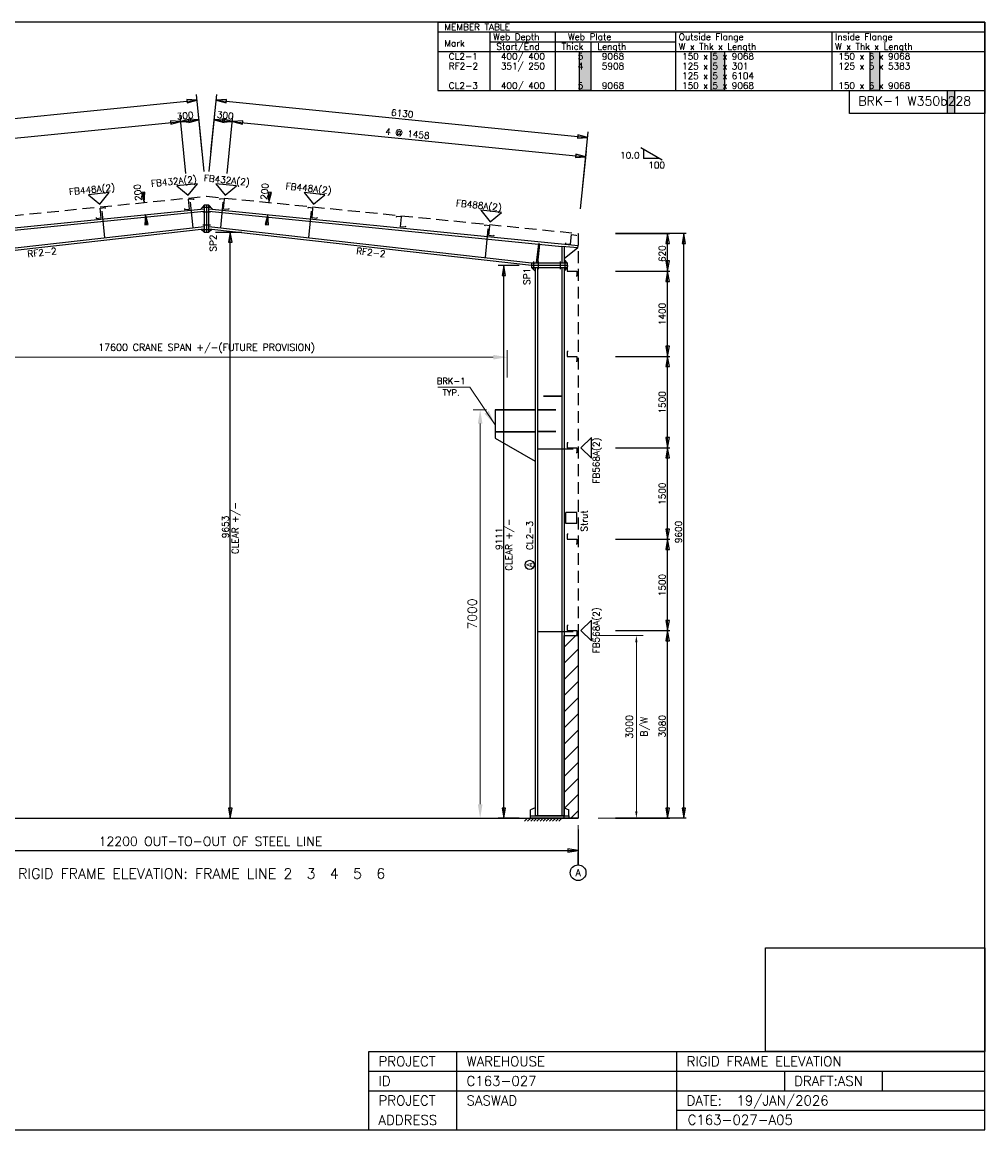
# Model space of a CAD drawing. Extents: x 0 to 25715, y 0 to 18184.
# Tile 2 of 2: x 9910 to 25715, y 0 to 18184. Entities that reach past the tile are written whole.
import ezdxf
from ezdxf.enums import TextEntityAlignment as Align

# ---------------------------------------------------------------- set-up
doc = ezdxf.new("R2010")
doc.units = 0
doc.header["$MEASUREMENT"] = 0
doc.linetypes.add('CONTIN', pattern=[0])
doc.linetypes.add('DASHED', pattern=[291.58, 194.39, -97.19])
doc.layers.get('0').update_dxf_attribs({"linetype": 'CONTIN'})
doc.layers.get('Defpoints').update_dxf_attribs({"linetype": 'CONTINUOUS'})
for name, color, linetype in [('1', 7, 'CONTIN'), ('10', 10, 'CONTIN'), ('11', 7, 'CONTIN'), ('12', 6, 'CONTIN'), ('13', 1, 'CONTIN'), ('14', 7, 'CONTIN'), ('15', 7, 'CONTIN'), ('2', 6, 'CONTIN'), ('22', 7, 'CONTIN'), ('26', 7, 'CONTIN'), ('3', 7, 'CONTIN'), ('5', 5, 'DASHED')]:
    doc.layers.add(name, color=color, linetype=linetype)
doc.styles.add('SIMPLEX', font='SIMPLEX')
doc.dimstyles.new('FOR D', dxfattribs={"dimscale": 114, "dimtxt": 2, "dimasz": 2, "dimexe": 1, "dimexo": 1, "dimgap": 1, "dimtad": 1, "dimdec": 0, "dimzin": 0, "dimdsep": 46, "dimtxsty": 'SIMPLEX', "dimcen": 1, "dimclrd": 6, "dimclre": 6, "dimclrt": 7, "dimadec": 0, "dimazin": 0, "dimtfac": 1, "dimtdec": 0, "dimtofl": 0, "dimtmove": 0, "dimatfit": 3, "dimfxl": 1, "dimtolj": 1, "dimtzin": 0, "dimlwd": 0, "dimlwe": 0, "dimarcsym": 1})
doc.dimstyles.new('FOR PLAN', dxfattribs={"dimscale": 115, "dimtxt": 2, "dimasz": 2, "dimexe": 1.5, "dimexo": 0.75, "dimgap": 0.9, "dimtad": 1, "dimdec": 0, "dimzin": 0, "dimdsep": 46, "dimtxsty": 'SIMPLEX', "dimcen": 0.09, "dimclrd": 6, "dimclre": 6, "dimclrt": 7, "dimadec": 0, "dimazin": 0, "dimtfac": 1, "dimtdec": 0, "dimtmove": 0, "dimatfit": 3, "dimfxl": 1, "dimtolj": 1, "dimtzin": 0, "dimlwd": 0, "dimlwe": 0, "dimarcsym": 0})
picture_1 = doc.add_image_def('image1.png', size_in_pixel=(129, 61))

# ---------------------------------------------------------------- blocks, each defined once
blk = doc.blocks.new('RF2TBL')
for p, q in [((-8980.791, 0), (-8980.791, -1122.5989)), ((-8980.791, 0), (0, 0)), ((0, 0), (0, -1122.5989)), ((-8980.791, -160.37128), (0, -160.37128)), ((-8980.791, -160.37128), (-8980.791, -1122.5989)), ((-8980.791, -160.37128), (-8980.791, -1122.5989)), ((-8980.791, -160.37128), (-8980.791, -1122.5989)), ((-8125.4775, -160.37128), (-8125.4775, -1122.5989)), ((-7056.3359, -160.37128), (-7056.3359, -1122.5989)), ((-5078.4233, -160.37128), (-5078.4233, -1122.5989)), ((-2512.4829, -160.37128), (-2512.4829, -1122.5989)), ((-8125.4775, -320.74255), (-5078.4233, -320.74255)), ((-6468.3076, -320.74255), (-6468.3076, -1122.5989)), ((-8980.791, -481.11383), (0, -481.11383)), ((-8980.791, -1122.5989), (0, -1122.5989)), ((-8980.791, -1122.5989), (0, -1122.5989))]:
    blk.add_line(p, q)
at = {"layer": '14', "style": 'SIMPLEX'}
for s, p in [('MEMBER TABLE', (-8873.877, -133.64273)), ('Web Depth', (-8072.021, -294.01404)), ('Web Plate', (-6842.5078, -294.01404)), ('Outside Flange', (-5024.9663, -294.01404)), ('Inside Flange', (-2459.0259, -294.01404)), ('Mark', (-8873.877, -400.92825)), ('Start/End', (-8018.563, -454.38528)), ('Thick', (-6949.4214, -454.38528)), ('Length', (-6361.3936, -454.38528)), ('W x Thk x Length', (-5024.9663, -454.38528)), ('W x Thk x Length', (-2459.0259, -454.38528))]:
    blk.add_text(s, height=106.914185, dxfattribs=at).set_placement(p)
at = {"layer": '26', "style": 'SIMPLEX'}
for s, p in [(' CL2-1', (-8873.8779, -614.75653)), (' 400/ 400', (-8018.564, -614.75653)), ('    5', (-7002.8794, -614.75653)), (' 9068', (-6361.394, -614.75653)), ('150 x 5 x 9068', (-4971.5098, -614.75653)), ('150 x 6 x 9068', (-2405.5693, -614.75653)), (' RF2-2', (-8873.8779, -775.12787)), (' 351/ 250', (-8018.564, -775.12787)), ('    4', (-7002.8794, -775.12787)), (' 5908', (-6361.394, -775.12787)), ('125 x 5 x 301', (-4971.5098, -775.12787)), ('125 x 5 x 5383', (-2405.5693, -775.12787)), ('125 x 5 x 6104', (-4971.5098, -935.49915)), (' CL2-3', (-8873.8779, -1095.8704)), (' 400/ 400', (-8018.564, -1095.8704)), ('    5', (-7002.8794, -1095.8704)), (' 9068', (-6361.394, -1095.8704)), ('150 x 5 x 9068', (-4971.5098, -1095.8704)), ('150 x 6 x 9068', (-2405.5693, -1095.8704))]:
    blk.add_text(s, height=106.914185, dxfattribs=at).set_placement(p)
blk = doc.blocks.new('ZCOL')
for p, q in [((10.2, 0), (0, 0)), ((0, 0), (0, -25.4)), ((10.2, -2.5), (10.2, 0)), ((-10.2, -25.4), (-10.2, -22.9)), ((0, -25.4), (-10.2, -25.4))]:
    blk.add_line(p, q)
blk = doc.blocks.new('MARKER')
for p, q in [((171.062698, 171.062698), (-171.0627, 171.062698)), ((-171.0627, 171.062698), (0, 0)), ((0, 0), (171.062698, 171.062698))]:
    blk.add_line(p, q)
blk = doc.blocks.new('ARROWF')
for p, q in [((0, 0), (-167, 28)), ((-167, 28), (-167, -28)), ((-167, -28), (0, 0))]:
    blk.add_line(p, q)
blk = doc.blocks.new('*D37')
at = {"color": 6, "linetype": 'Continuous', "lineweight": 0}
for p, q in [((19366, 8116), (20107, 8116)), ((19993, 8002), (19993, 5230)), ((19366, 5116), (20107, 5116))]:
    blk.add_line(p, q, dxfattribs=at)
at = {"color": 6, "linetype": 'Continuous'}
for points in [[(20012, 8002), (19974, 8002), (19993, 8116)], [(19974, 5230), (20012, 5230), (19993, 5116)]]:
    blk.add_solid(points, dxfattribs=at)
at = {"layer": 'Defpoints', "color": 0, "linetype": 'Continuous'}
for p in [(19252, 8116), (19252, 5116), (19993, 5116)]:
    blk.add_point(p, dxfattribs=at)
at = {"color": 7, "linetype": 'Continuous', "char_height": 114, "attachment_point": 5, "rotation": 90, "style": 'SIMPLEX'}
for s, insert in [('\\A1;3000 ', (19879, 6616)), ('B/W', (20137, 6616))]:
    blk.add_mtext(s, dxfattribs=dict(at, insert=insert))
blk = doc.blocks.new('*D38')
at = {"color": 6, "linetype": 'Continuous', "lineweight": 0}
for p, q in [((8002, 12350), (8002, 12798)), ((17873, 12350), (17873, 12798)), ((8230, 12684), (17645, 12684))]:
    blk.add_line(p, q, dxfattribs=at)
at = {"color": 6, "linetype": 'Continuous'}
for points in [[(8230, 12722), (8230, 12646), (8002, 12684)], [(17645, 12646), (17645, 12722), (17873, 12684)]]:
    blk.add_solid(points, dxfattribs=at)
at = {"layer": 'Defpoints', "color": 0, "linetype": 'Continuous'}
for p in [(17873, 12684), (8002, 12236), (17873, 12236)]:
    blk.add_point(p, dxfattribs=at)
at = {"color": 7, "linetype": 'Continuous', "insert": (12937, 12828), "char_height": 114, "attachment_point": 5, "style": 'SIMPLEX'}
blk.add_mtext('\\A1;17600 CRANE SPAN +/-(FUTURE PROVISION)', dxfattribs=at)
blk = doc.blocks.new('*D39')
at = {"color": 6, "linetype": 'Continuous', "lineweight": 0}
for p, q in [((17533, 11822), (17315, 11822)), ((17429, 11594), (17429, 5344)), ((17499, 5116), (17315, 5116))]:
    blk.add_line(p, q, dxfattribs=at)
at = {"color": 6, "linetype": 'Continuous'}
for points in [[(17467, 11594), (17391, 11594), (17429, 11822)], [(17391, 5344), (17467, 5344), (17429, 5116)]]:
    blk.add_solid(points, dxfattribs=at)
at = {"layer": 'Defpoints', "color": 0, "linetype": 'Continuous'}
for p in [(17647, 11822), (17429, 5116), (17613, 5116)]:
    blk.add_point(p, dxfattribs=at)
at = {"color": 7, "linetype": 'Continuous', "insert": (17298, 8469), "char_height": 148.2, "attachment_point": 5, "rotation": 90, "style": 'SIMPLEX'}
blk.add_mtext('\\A1;7000', dxfattribs=at)

msp = doc.modelspace()

# ---------------------------------------------------------------- hatches: boundary and pattern name
at = {"linetype": 'Continuous'}
h = msp.add_hatch(color=256, dxfattribs=at)
h.dxf.hatch_style = 1
h.paths.add_polyline_path([(21224.1, 17702.7), (21441, 17702.7), (21441, 17061.2), (21224.1, 17061.2)])
h.paths.add_polyline_path([(19059.3, 17702.7), (19246.2, 17702.7), (19246.2, 17061.2), (19059.3, 17061.2)])
h.paths.add_polyline_path([(23832.6, 17702.7), (23982.5, 17702.7), (23982.5, 17061.2), (23832.6, 17061.2)])
h.paths.add_polyline_path([(25103.4, 17061.2), (25216, 17061.2), (25216, 16683.4), (25103.4, 16683.4)])
h = msp.add_hatch(dxfattribs=at)
h.set_pattern_fill('ANSI31', color=1, scale=1500)
h.set_pattern_definition([(45, (-419.6, -165.93), (-132.5825, 132.5825), [])])
h.paths.add_polyline_path([(18807.4, 8116), (18807.4, 5116), (19037.4, 5116), (19037.4, 8116)])
h.paths.add_polyline_path([(6837.4, 8116), (6837.4, 5116), (7067.4, 5116), (7067.4, 8116)])

# ---------------------------------------------------------------- linework, layer by layer
at = {"color": 6, "linetype": 'Continuous', "lineweight": 0}
msp.add_line((19037.4, 5002), (19037.4, 4427.2), dxfattribs=at)
for p, q in [((25714.5, 0), (25714.5, 1685.8)), ((15599.5, 0), (15599.5, 1284.4)), ((15599.5, 1284.4), (25714.5, 1284.4)), ((17044.5, 0), (17044.5, 1284.4)), ((20657, 0), (20657, 1284.4)), ((15599.5, 963.3), (25714.5, 963.3)), ((22423.1, 963.3), (22423.1, 642.2)), ((24028.7, 963.3), (24028.7, 642.2)), ((15599.5, 642.2), (25714.5, 642.2)), ((20657, 321.1), (25714.5, 321.1)), ((15599.5, 0), (25714.5, 0))]:
    msp.add_line(p, q)
at = {"linetype": 'Continuous'}
for points in [[(19059.3, 17702.7), (19246.2, 17702.7), (19246.2, 17061.2), (19059.3, 17061.2)], [(21224.1, 17702.7), (21441, 17702.7), (21441, 17061.2), (21224.1, 17061.2)], [(23832.6, 17702.7), (23982.5, 17702.7), (23982.5, 17061.2), (23832.6, 17061.2)], [(23493.7, 17061.2), (25714.5, 17061.2), (25714.5, 16683.4), (23493.7, 16683.4)], [(25103.4, 17061.2), (25216, 17061.2), (25216, 16683.4), (25103.4, 16683.4)], [(18807.4, 8116), (19037.4, 8116), (19037.4, 5116), (18807.4, 5116)]]:
    msp.add_lwpolyline(points, close=True, dxfattribs=at)
at = {"layer": '1'}
for p, q in [((6837.4, 14515), (12899.3, 15121.2)), ((12669.2, 15227.4), (12711, 14810)), ((13000.9, 15142.1), (12873.9, 15142.1)), ((12899.3, 15180.2), (12899.3, 14738)), ((12975.5, 15180.2), (12899.3, 15180.2)), ((12937.4, 15180.2), (12937.4, 14738)), ((12975.5, 14738), (12975.5, 15180.2)), ((12975.5, 15121.2), (19037.4, 14515)), ((13205.6, 15227.4), (13163.9, 14810)), ((7105.5, 14503.5), (12899.3, 15082.9)), ((11218.9, 15082.4), (11262.4, 14647)), ((13000.9, 15065.9), (12873.9, 15065.9)), ((12975.5, 15082.9), (18769.3, 14503.5)), ((14656, 15082.4), (14612.5, 14647)), ((7556.3, 14229.9), (12899.3, 14831.2)), ((7556.3, 14191.6), (12899.3, 14792.9)), ((13000.9, 14852.3), (12873.9, 14852.3)), ((13000.9, 14776.1), (12873.9, 14776.1)), ((12899.3, 14738), (12975.5, 14738)), ((12975.5, 14831.2), (18318.5, 14229.9)), ((12975.5, 14792.9), (18318.5, 14191.6)), ((17556.7, 14792.3), (17509.6, 14320.9)), ((18385.9, 14542.4), (18348.7, 14232.7)), ((18373.9, 14229.6), (18411.1, 14539.4)), ((18411.1, 14539.4), (18385.9, 14542.4)), ((19033.6, 14477.1), (18769.3, 14503.5)), ((18769.3, 14503.5), (18769.3, 14229.9)), ((18807.4, 14499.7), (18807.4, 14229.9)), ((19033.6, 14477.1), (18807.4, 14300.3)), ((19033.6, 14477.1), (19037.4, 14515)), ((18864.6, 14229.9), (18274.1, 14229.9)), ((18274.1, 14229.9), (18274.1, 14153.7)), ((18864.6, 14191.8), (18274.1, 14191.8)), ((18312.2, 14128.3), (18312.2, 14255.3)), ((18318.5, 14229.9), (18318.5, 14229.9)), ((18388.4, 14128.3), (18388.4, 14255.3)), ((18750.3, 14128.3), (18750.3, 14255.3)), ((18826.5, 14128.3), (18826.5, 14255.3)), ((18864.6, 14153.7), (18864.6, 14229.9)), ((18274.1, 14153.7), (18864.6, 14153.7)), ((18331.2, 14153.7), (18331.2, 5154.1)), ((18369.3, 14153.7), (18369.3, 5154.1)), ((18769.3, 14153.7), (18769.3, 5154.1)), ((18807.4, 14153.7), (18807.4, 5154.1)), ((18769.3, 12042.2), (18469.3, 12042.2)), ((18769.3, 12042.2), (18469.3, 12042.2)), ((18769.3, 12036.2), (18469.3, 12036.2)), ((18769.3, 12036.2), (18469.3, 12036.2)), ((18331.2, 11822.2), (17673.2, 11822.2)), ((18331.2, 11822.2), (17673.2, 11822.2)), ((17673.2, 11822.2), (17673.2, 11456.2)), ((18669.3, 11822.2), (18369.3, 11822.2)), ((18669.3, 11822.2), (18369.3, 11822.2)), ((18331.2, 11814.2), (17673.2, 11814.2)), ((18331.2, 11814.2), (17673.2, 11814.2)), ((18669.3, 11816.2), (18369.3, 11816.2)), ((18669.3, 11816.2), (18369.3, 11816.2)), ((17673.2, 11464.2), (18331.2, 11464.2)), ((17673.2, 11464.2), (18331.2, 11464.2)), ((17673.2, 11456.2), (18331.2, 11456.2)), ((17673.2, 11456.2), (18331.2, 11456.2)), ((17673.2, 11456.2), (17673.2, 11356.2)), ((18669.3, 11462.2), (18369.3, 11462.2)), ((18669.3, 11462.2), (18369.3, 11462.2)), ((18669.3, 11456.2), (18369.3, 11456.2)), ((18669.3, 11456.2), (18369.3, 11456.2)), ((17673.2, 11356.2), (18331.2, 10976.3)), ((18957, 11172.7), (18369.3, 11172.7)), ((18957, 8172.7), (18369.3, 8172.7)), ((18331.2, 5287.9), (18255, 5255.7)), ((18807.4, 5287.9), (18883.6, 5255.7)), ((18255, 5154.1), (18255, 5255.7)), ((18255, 5116), (18255, 5154.1)), ((18255, 5154.1), (18883.6, 5154.1)), ((18883.6, 5116), (18255, 5116)), ((18807.4, 5154.1), (18331.2, 5154.1)), ((18883.6, 5154.1), (18883.6, 5255.7)), ((18883.6, 5154.1), (18883.6, 5116))]:
    msp.add_line(p, q, dxfattribs=at)
at = {"layer": '10'}
for p, q in [((19018.4, 10136.5), (18837.4, 10136.5)), ((18837.4, 9955.5), (18837.4, 10136.5)), ((19018.4, 9955.5), (19018.4, 10136.5)), ((19018.4, 9955.5), (18837.4, 9955.5))]:
    msp.add_line(p, q, dxfattribs=at)
at = {"layer": '12'}
for p, q in [((12598.4, 15701.3), (12504, 16645.2)), ((12896.9, 15731.1), (12802.5, 16675.1)), ((12977.9, 15731.1), (13072.3, 16675.1)), ((13276.5, 15701.3), (13370.9, 16645.2)), ((19077.9, 15121.1), (19172.3, 16065.1)), ((13086, 14738), (13513.6, 14738)), ((19651.8, 14716), (20542.8, 14716)), ((20810.1, 14716), (19651.8, 14716)), ((18066.9, 14191.6), (17724.7, 14191.6)), ((19651.8, 14096), (20542.8, 14096)), ((19651.8, 12696), (20542.8, 12696)), ((19651.8, 11196), (20542.8, 11196)), ((19651.8, 9696), (20542.8, 9696)), ((19651.8, 8196), (20542.8, 8196)), ((13086, 5116), (13513.6, 5116)), ((18066.9, 5116), (17724.7, 5116)), ((19651.8, 5116), (20542.8, 5116)), ((20810.1, 5116), (19651.8, 5116)), ((19037.4, 4929.4), (19037.4, 4501.7)), ((19037.4, 4822.5), (19037.4, 4349.7)), ((19037.4, 4349.7), (19037.4, 4553.1))]:
    msp.add_line(p, q, dxfattribs=at)
at = {"layer": '13'}
msp.add_circle((19037.4, 4221.4), 128.3, dxfattribs=at)
at = {"layer": '2'}
for p, q in [((12865, 16050.3), (12770.6, 16994.2)), ((13009.9, 16050.3), (13104.3, 16994.2)), ((6679.9, 16291.4), (12779.9, 16901.4)), ((13095, 16901.4), (19195, 16291.4)), ((6711.8, 15972.2), (12811.8, 16582.2)), ((13063.1, 16582.2), (19163.1, 15972.2)), ((19109.9, 15440.3), (19204.3, 16384.2)), ((11897.8, 15383.2), (11913.7, 15223.6)), ((13977.1, 15383.2), (13961.1, 15223.6)), ((11949.6, 14865.1), (11933.6, 15024.6)), ((13925.3, 14865.1), (13941.2, 15024.6)), ((13327, 5116), (13327, 14738)), ((20507.1, 5116), (20507.1, 14716)), ((20774.4, 5116), (20774.4, 14716)), ((17818, 5116), (17818, 14191.6)), ((6837.4, 5116), (19037.4, 5116)), ((18155.5, 5116), (18807.4, 5116)), ((18155.5, 5064.7), (18206.8, 5116)), ((18206.8, 5064.7), (18258.1, 5116)), ((18258.1, 5064.7), (18309.5, 5116)), ((18309.5, 5064.7), (18360.8, 5116)), ((18360.8, 5064.7), (18412.1, 5116)), ((18412.1, 5064.7), (18463.4, 5116)), ((18463.4, 5064.7), (18514.7, 5116)), ((18514.7, 5064.7), (18566.1, 5116)), ((18566.1, 5064.7), (18617.4, 5116)), ((18617.4, 5064.7), (18668.7, 5116)), ((18668.7, 5064.7), (18720, 5116)), ((18720, 5064.7), (18771.3, 5116)), ((6837.4, 4586.6), (19037.4, 4586.6))]:
    msp.add_line(p, q, dxfattribs=at)
at = {"layer": '22'}
for p, q in [((25714.5, 18183.8), (0, 18183.8)), ((25714.5, 0), (25714.5, 18183.8)), ((0, 0), (25714.5, 0))]:
    msp.add_line(p, q, dxfattribs=at)
at = {"layer": '3'}
for p, q in [((20416.6, 15918.9), (20068.5, 16119.9)), ((20112.9, 16094.3), (20112.9, 15944.6)), ((20372.2, 15944.6), (20112.9, 15944.6)), ((12899.3, 15180.2), (12840.7, 15115.3)), ((12975.5, 15180.2), (13034.2, 15115.3)), ((12899.3, 14738), (12844.8, 14786.7)), ((12975.5, 14738), (13030.1, 14786.7)), ((18864.6, 14229.9), (18807.4, 14287)), ((18274.1, 14153.7), (18331.2, 14096.5)), ((18864.6, 14153.7), (18807.4, 14096.5))]:
    msp.add_line(p, q, dxfattribs=at)
msp.add_circle((18242.1, 9274.4), 74.8, dxfattribs=at)
at = {"layer": '5'}
for p, q in [((6837.4, 14716), (12937.4, 15326)), ((12937.4, 15326), (19037.4, 14716)), ((19037.4, 14716), (19037.4, 8116))]:
    msp.add_line(p, q, dxfattribs=at)

# ---------------------------------------------------------------- block references
msp.add_blockref('RF2TBL', (25714.5, 18183.8))
at = {"layer": '10'}
for p, xscale, yscale, zscale, rotation in [((12656.9, 15116.1), -8, -6.374015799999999, -6.374015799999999, 5.710592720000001), ((13217.9, 15116.1), 8, -6.374015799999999, -6.374015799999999, 354.2894072), ((11206.5, 14971.1), -8, -6.374015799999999, -6.374015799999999, 5.710592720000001), ((14668.3, 14971.1), 8, -6.374015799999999, -6.374015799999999, 354.2894072), ((16118.7, 14826), 8, -6.374015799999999, -6.374015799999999, 354.2894072), ((17569, 14681), 8, -6.374015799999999, -6.374015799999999, 354.2894072), ((18909.6, 14536.7), -8, -6.374009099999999, -6.374009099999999, 354.2894072), ((18856.5, 14096), -7.999999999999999, -6.374015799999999, -6.374015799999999, 270.000015), ((18856.5, 12696), -7.999999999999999, -6.374015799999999, -6.374015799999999, 270.000015), ((18856.5, 11196), -7.999999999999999, -6.374015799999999, -6.374015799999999, 270.000015), ((18856.5, 9696), -7.999999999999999, -6.374015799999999, -6.374015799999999, 270.000015), ((18856.5, 8196), -7.999999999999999, -6.374015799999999, -6.374015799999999, 270.000015)]:
    msp.add_blockref('ZCOL', p, dxfattribs=dict(at, xscale=xscale, yscale=yscale, zscale=zscale, rotation=rotation))
at = {"layer": '2'}
for p, rotation in [((12779.9, 16901.4), 5.71059272), ((13095, 16901.4), 174.289413), ((12513.3, 16552.4), 5.71059272), ((12513.3, 16552.4), 185.710587), ((12811.8, 16582.2), 5.71059272), ((13063.1, 16582.2), 174.289413), ((13361.6, 16552.4), 354.2894072), ((13361.6, 16552.4), 174.289413), ((19195, 16291.4), 354.2894072), ((19163.1, 15972.2), 354.2894072), ((11913.7, 15223.6), 275.710602), ((13961.1, 15223.6), 264.289398), ((11933.6, 15024.6), 95.7105942), ((13941.2, 15024.6), 84.2894058), ((13327, 14738), 90), ((20507.1, 14716), 90), ((20774.4, 14716), 90), ((17818, 14191.6), 90), ((20507.1, 14096), 270), ((20507.1, 14096), 90), ((20507.1, 12696), 270), ((20507.1, 12696), 90), ((20507.1, 11196), 270), ((20507.1, 11196), 90), ((20507.1, 9696), 270), ((20507.1, 9696), 90), ((20507.1, 8196), 270), ((20507.1, 8196), 90), ((13327, 5116), 270), ((17818, 5116), 270), ((20507.1, 5116), 270), ((20507.1, 5116), 270), ((20774.4, 5116), 270)]:
    msp.add_blockref('ARROWF', p, dxfattribs=dict(at, rotation=rotation))
msp.add_blockref('ARROWF', (19037.4, 4586.6), dxfattribs=at)
at = {"layer": '3'}
for p, rotation in [((12634.3, 15342.6), 5.71059272), ((13240.6, 15342.6), 354.2894072), ((11183.9, 15197.6), 5.71059272), ((14691, 15197.6), 354.2894072), ((17591.7, 14907.5), 354.2894072), ((19084.1, 11196), 270.000015), ((19084.1, 8196), 270.000015)]:
    msp.add_blockref('MARKER', p, dxfattribs=dict(at, rotation=rotation))

# ---------------------------------------------------------------- texts
at = {"color": 7, "linetype": 'ByBlock', "lineweight": 0, "char_height": 100, "attachment_point": 5, "style": 'SIMPLEX'}
for s, insert in [('\\A1;BRK-1', (16952.8, 12292.7)), ('\\A1;TYP.', (16952.8, 12103.5))]:
    msp.add_mtext(s, dxfattribs=dict(at, insert=insert))
at = {"layer": '11', "style": 'SIMPLEX'}
for s, p in [('BRK-1 W350b228', (23637.8, 16814.4)), ('12200 OUT-TO-OUT OF STEEL LINE', (11165.5, 4662))]:
    msp.add_text(s, height=150, dxfattribs=at).set_placement(p)
for s, rotation, p in [('6130', 354.28941, (15962.3, 16650.4)), ('300', 5.71059, (12453.7, 16582.2)), ('300', 354.28941, (13102.1, 16614.1)), ('4 @ 1458', 354.28941, (15867, 16337.6)), ('200', 95.71059, (11874.7, 15255.6)), ('200', 84.28941, (13929.2, 15262.7)), ('620', 90.00021, (20471.5, 14245.6)), ('1400', 90.00021, (20471.5, 13208.9)), ('1500', 90.00021, (20471.5, 11758.9)), ('1500', 90.00021, (20471.5, 10258.9)), ('9653', 90, (13300.3, 9713.2)), ('CLEAR +/-', 90, (13460.6, 9451.2)), ('9111', 90, (17791.3, 9520.1)), ('CLEAR +/-', 90, (17951.7, 9178)), ('9600', 90.00021, (20738.8, 9630.9)), ('1500', 90.00021, (20471.5, 8758.9)), ('3080', 90.00021, (20471.5, 6442.2))]:
    msp.add_text(s, height=106.91, rotation=rotation, dxfattribs=at).set_placement(p)
at = {"layer": '13', "style": 'SIMPLEX'}
msp.add_text('A', height=115.5, dxfattribs=at).set_placement((19037.4, 4221.4), align=Align.MIDDLE_CENTER)
at = {"layer": '14', "style": 'SIMPLEX'}
for s, height, p in [('PROJECT', 160.56, (15760.1, 1043.6)), ('WAREHOUSE', 160.56, (17205.1, 1043.6)), ('RIGID FRAME ELEVATION', 160.555, (20817.6, 1043.6)), ('ID', 160.56, (15760.1, 722.5)), ('C163-027', 160.56, (17205.1, 722.5)), ('DRAFT:ASN', 160.56, (22583.7, 722.5)), ('PROJECT', 160.56, (15760.1, 401.4)), ('SASWAD', 160.56, (17205.1, 401.4)), ('DATE:', 160.56, (20817.6, 401.4)), ('19/JAN/2026', 160.555, (21636.4, 401.4)), ('ADDRESS', 160.56, (15760.1, 80.3)), ('C163-027-A05', 160.555, (20835.6, 84.6))]:
    msp.add_text(s, height=height, dxfattribs=at).set_placement(p)
at = {"layer": '15', "style": 'SIMPLEX'}
msp.add_text('RIGID FRAME ELEVATION: FRAME LINE 2  3  4  5  6', height=171.063, dxfattribs=at).set_placement((12857.2, 4121.1), align=Align.CENTER)
at = {"layer": '3', "style": 'SIMPLEX'}
for s, p in [('  10.0', (19578.4, 15944.6)), ('100', (20189.1, 15784.2))]:
    msp.add_text(s, height=106.91, dxfattribs=at).set_placement(p)
for s, height, rotation, p in [('FB432A(2)', 106.91, 5.71059, (12029.6, 15479.8)), ('FB432A(2)', 106.91, 354.28941, (12887.8, 15575.6)), ('FB448A(2)', 106.91, 5.71059, (10685.6, 15345.4)), ('FB448A(2)', 106.91, 354.28941, (14231.8, 15441.2)), ('FB488A(2)', 106.91, 354.28941, (17026.2, 15161.7)), ('SP2', 106.91, 90, (13097.8, 14417.2)), (' RF2-2', 106.91, 6.42105, (9930.4, 14315.3)), (' RF2-2', 106.91, 353.57895, (15317.7, 14385.8)), ('SP1', 106.91, 90, (18247.4, 13871.1)), ('FB568A(2)', 106.91, 90.00002, (19387.7, 10608)), ('Strut', 106.91, 90.00002, (19191, 9821.9)), (' CL2-3', 106.91, 89.99987, (18295.6, 9445.4)), ('A', 106.9, 89.99987, (18295.6, 9231.6)), ('FB568A(2)', 106.91, 90.00002, (19387.7, 7821.8))]:
    msp.add_text(s, height=height, rotation=rotation, dxfattribs=at).set_placement(p)

# ---------------------------------------------------------------- dimensions: what is measured, and where the dimension line sits
at = {"linetype": 'Continuous'}
dim = msp.add_linear_dim(base=(17873.2, 12684.2), p1=(8001.6, 12236.2), p2=(17873.2, 12236.2), text='17600 CRANE SPAN +/-(FUTURE PROVISION)', dimstyle='FOR D', override={"dimtxt": 1, "dimgap": 0.5, "dimtxsty": 'SIMPLEX'}, dxfattribs=at)
dim.commit()
dim.dimension.update_dxf_attribs({"geometry": '*D38', "text_midpoint": (12937.4, 12828.1)})
for base, p1, p2, text, override, picture, middle in [((17429, 5116), (17646.9, 11822.2), (17613.3, 5116), '7000', {"dimtxt": 1.3, "dimgap": 0.5, "dimtxsty": 'SIMPLEX'}, '*D39', (17297.9, 8469.1)), ((19993.2, 5116), (19251.7, 8116), (19251.7, 5116), '<> \\XB/W', {"dimtxt": 1, "dimasz": 1, "dimgap": 0.5, "dimtxsty": 'SIMPLEX'}, '*D37', (19993.2, 6616))]:
    dim = msp.add_linear_dim(base=base, p1=p1, p2=p2, angle=90, text=text, dimstyle='FOR D', override=override, dxfattribs=at)
    dim.commit()
    dim.dimension.update_dxf_attribs({"geometry": picture, "text_midpoint": middle})

# ---------------------------------------------------------------- pictures from other files: only their frames are drawn
image = msp.add_image(picture_1, insert=(22113.5, 1284.4), size_in_units=(3601, 1702.8), dxfattribs=at)
image.dxf.flags = 7

# ---------------------------------------------------------------- leaders
at = {"linetype": 'ByBlock', "lineweight": 0}
msp.add_leader([(17673.2, 11572.5), (17261.5, 12193.8), (16732.3, 12193.8)], dimstyle='FOR PLAN', override={"dimscale": 250, "dimasz": 1}, dxfattribs=at)

doc.saveas('drawing.dxf')
